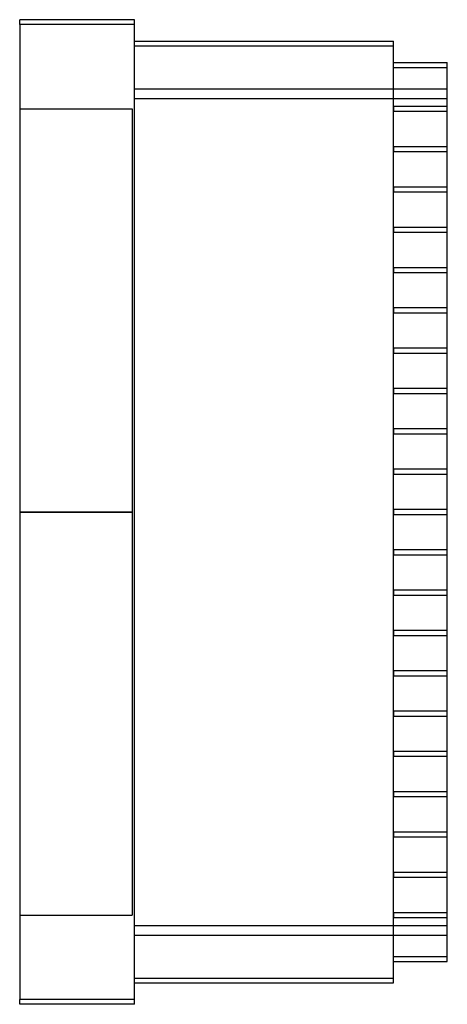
# Model space of a CAD drawing. Header units: millimetres. Extents: x -25 to 150, y -202 to 202.
import ezdxf

# ---------------------------------------------------------------- set-up
doc = ezdxf.new("R2010")
doc.units = ezdxf.units.MM
doc.layers.add('MAIN-1', color=7, linetype='Continuous')
doc.layers.add('MAIN-2', color=7, linetype='Continuous')

msp = doc.modelspace()

# ---------------------------------------------------------------- linework, layer by layer
at = {"layer": 'MAIN-1'}
for p, q in [((22, 201.5), (-25, 201.5)), ((-25, 199.5), (-25, 201.5)), ((22, 199.5), (22, 201.5)), ((22, 199.5), (-25, 199.5)), ((-25, 199.5), (-25, -199.5)), ((22, -199.5), (22, 199.5)), ((22, 192.75), (128, 192.75)), ((22, 190.75), (128, 190.75)), ((128, 190.75), (128, 192.75)), ((128, -190.75), (128, 190.75)), ((128, 184), (150, 184)), ((128, 182), (150, 182)), ((150, 182), (150, 184)), ((150, -182), (150, 182)), ((128, -182), (150, -182)), ((128, -184), (150, -184)), ((150, -184), (150, -182)), ((22, -190.75), (128, -190.75)), ((22, -192.75), (128, -192.75)), ((128, -192.75), (128, -190.75)), ((22, -199.5), (-25, -199.5)), ((-25, -201.5), (-25, -199.5)), ((22, -201.5), (-25, -201.5)), ((22, -201.5), (22, -199.5))]:
    msp.add_line(p, q, dxfattribs=at)
at = {"layer": 'MAIN-2'}
for p, q in [((-25, 201.5), (-25, 201.5)), ((22, 201.5), (22, 201.5)), ((22, 199.5), (-25, 199.5)), ((22, 192.75), (22, 192.75)), ((22, 190.75), (128, 190.75)), ((128, 192.75), (128, 192.75)), ((128, 184), (128, 184)), ((128, 182), (150, 182)), ((150, 184), (150, 184)), ((22, 173.25), (150, 173.25)), ((22, 169.25), (22, 173.25)), ((22, 173.25), (22, 173.25)), ((128, 173.25), (128, 173.25)), ((128, 173.25), (128, 173.25)), ((128, 173.25), (128, 173.25)), ((150, 173.25), (150, 173.25)), ((150, 173.25), (150, 173.25)), ((150, 173.25), (150, 173.25)), ((150, 173.25), (150, 173.25)), ((22, -169.25), (22, 169.25)), ((22, 169.25), (150, 169.25)), ((22, 169.25), (150, 169.25)), ((128, 166), (128, 166)), ((128, 166), (128, 166)), ((128, 166), (128, 166)), ((150, 166), (128, 166)), ((128, 166), (128, 166)), ((128, 166), (128, 164)), ((150, 166), (150, 166)), ((150, 166), (150, 166)), ((150, 166), (150, 166)), ((150, 166), (150, 166)), ((-25, 165), (21, 165)), ((21, 165), (21, 0)), ((128, 164), (128, 164)), ((128, 164), (128, 164)), ((128, 164), (128, 164)), ((128, 164), (150, 164)), ((128, 164), (128, 164)), ((150, 164), (150, 164)), ((150, 164), (150, 164)), ((150, 164), (150, 164)), ((150, 164), (150, 164)), ((128, 149.5), (128, 149.5)), ((128, 149.5), (128, 149.5)), ((128, 149.5), (128, 149.5)), ((150, 149.5), (128, 149.5)), ((128, 149.5), (128, 149.5)), ((128, 149.5), (128, 147.5)), ((150, 149.5), (150, 149.5)), ((150, 149.5), (150, 149.5)), ((150, 149.5), (150, 149.5)), ((150, 149.5), (150, 149.5)), ((128, 147.5), (128, 147.5)), ((128, 147.5), (128, 147.5)), ((128, 147.5), (128, 147.5)), ((128, 147.5), (150, 147.5)), ((128, 147.5), (128, 147.5)), ((150, 147.5), (150, 147.5)), ((150, 147.5), (150, 147.5)), ((150, 147.5), (150, 147.5)), ((150, 147.5), (150, 147.5)), ((128, 133), (128, 133)), ((128, 133), (128, 133)), ((128, 133), (128, 133)), ((150, 133), (128, 133)), ((128, 133), (128, 133)), ((128, 133), (128, 131)), ((150, 133), (150, 133)), ((150, 133), (150, 133)), ((150, 133), (150, 133)), ((150, 133), (150, 133)), ((128, 131), (128, 131)), ((128, 131), (128, 131)), ((128, 131), (128, 131)), ((128, 131), (150, 131)), ((128, 131), (128, 131)), ((150, 131), (150, 131)), ((150, 131), (150, 131)), ((150, 131), (150, 131)), ((150, 131), (150, 131)), ((128, 116.5), (128, 116.5)), ((128, 116.5), (128, 116.5)), ((128, 116.5), (128, 116.5)), ((150, 116.5), (128, 116.5)), ((128, 116.5), (128, 116.5)), ((128, 116.5), (128, 114.5)), ((128, 114.5), (128, 114.5)), ((128, 114.5), (128, 114.5)), ((128, 114.5), (128, 114.5)), ((128, 114.5), (150, 114.5)), ((128, 114.5), (128, 114.5)), ((150, 116.5), (150, 116.5)), ((150, 116.5), (150, 116.5)), ((150, 116.5), (150, 116.5)), ((150, 116.5), (150, 116.5)), ((150, 114.5), (150, 114.5)), ((150, 114.5), (150, 114.5)), ((150, 114.5), (150, 114.5)), ((150, 114.5), (150, 114.5)), ((128, 100), (128, 100)), ((128, 100), (128, 100)), ((128, 100), (128, 100)), ((150, 100), (128, 100)), ((128, 100), (128, 100)), ((128, 100), (128, 98)), ((128, 98), (128, 98)), ((128, 98), (128, 98)), ((128, 98), (128, 98)), ((128, 98), (150, 98)), ((128, 98), (128, 98)), ((150, 100), (150, 100)), ((150, 100), (150, 100)), ((150, 100), (150, 100)), ((150, 100), (150, 100)), ((150, 98), (150, 98)), ((150, 98), (150, 98)), ((150, 98), (150, 98)), ((150, 98), (150, 98)), ((128, 83.5), (128, 83.5)), ((128, 83.5), (128, 83.5)), ((128, 83.5), (128, 83.5)), ((150, 83.5), (128, 83.5)), ((128, 83.5), (128, 83.5)), ((128, 83.5), (128, 81.5)), ((128, 81.5), (128, 81.5)), ((128, 81.5), (128, 81.5)), ((128, 81.5), (128, 81.5)), ((128, 81.5), (150, 81.5)), ((128, 81.5), (128, 81.5)), ((150, 83.5), (150, 83.5)), ((150, 83.5), (150, 83.5)), ((150, 83.5), (150, 83.5)), ((150, 83.5), (150, 83.5)), ((150, 81.5), (150, 81.5)), ((150, 81.5), (150, 81.5)), ((150, 81.5), (150, 81.5)), ((150, 81.5), (150, 81.5)), ((128, 67), (128, 67)), ((128, 67), (128, 67)), ((128, 67), (128, 67)), ((150, 67), (128, 67)), ((128, 67), (128, 67)), ((128, 67), (128, 65)), ((128, 65), (128, 65)), ((128, 65), (128, 65)), ((128, 65), (128, 65)), ((128, 65), (150, 65)), ((128, 65), (128, 65)), ((150, 67), (150, 67)), ((150, 67), (150, 67)), ((150, 67), (150, 67)), ((150, 67), (150, 67)), ((150, 65), (150, 65)), ((150, 65), (150, 65)), ((150, 65), (150, 65)), ((150, 65), (150, 65)), ((128, 50.5), (128, 50.5)), ((128, 50.5), (128, 50.5)), ((128, 50.5), (128, 50.5)), ((150, 50.5), (128, 50.5)), ((128, 50.5), (128, 50.5)), ((128, 50.5), (128, 48.5)), ((128, 48.5), (128, 48.5)), ((128, 48.5), (128, 48.5)), ((128, 48.5), (128, 48.5)), ((128, 48.5), (150, 48.5)), ((128, 48.5), (128, 48.5)), ((150, 50.5), (150, 50.5)), ((150, 50.5), (150, 50.5)), ((150, 50.5), (150, 50.5)), ((150, 50.5), (150, 50.5)), ((150, 48.5), (150, 48.5)), ((150, 48.5), (150, 48.5)), ((150, 48.5), (150, 48.5)), ((150, 48.5), (150, 48.5)), ((128, 34), (128, 34)), ((128, 34), (128, 34)), ((128, 34), (128, 34)), ((150, 34), (128, 34)), ((128, 34), (128, 34)), ((128, 34), (128, 32)), ((150, 34), (150, 34)), ((150, 34), (150, 34)), ((150, 34), (150, 34)), ((150, 34), (150, 34)), ((128, 32), (128, 32)), ((128, 32), (128, 32)), ((128, 32), (128, 32)), ((128, 32), (150, 32)), ((128, 32), (128, 32)), ((150, 32), (150, 32)), ((150, 32), (150, 32)), ((150, 32), (150, 32)), ((150, 32), (150, 32)), ((128, 17.5), (128, 17.5)), ((128, 17.5), (128, 17.5)), ((128, 17.5), (128, 17.5)), ((150, 17.5), (128, 17.5)), ((128, 17.5), (128, 17.5)), ((128, 17.5), (128, 15.5)), ((150, 17.5), (150, 17.5)), ((150, 17.5), (150, 17.5)), ((150, 17.5), (150, 17.5)), ((150, 17.5), (150, 17.5)), ((128, 15.5), (128, 15.5)), ((128, 15.5), (128, 15.5)), ((128, 15.5), (128, 15.5)), ((128, 15.5), (150, 15.5)), ((128, 15.5), (128, 15.5)), ((150, 15.5), (150, 15.5)), ((150, 15.5), (150, 15.5)), ((150, 15.5), (150, 15.5)), ((150, 15.5), (150, 15.5)), ((-25, 0), (21, 0)), ((21, 0), (21, -165)), ((128, 1), (128, 1)), ((128, 1), (128, 1)), ((128, 1), (128, 1)), ((128, 1), (128, 1)), ((150, 1), (128, 1)), ((128, 1), (128, -1)), ((150, 1), (150, 1)), ((150, 1), (150, 1)), ((150, 1), (150, 1)), ((150, 1), (150, 1)), ((21, 0), (-25, 0)), ((128, -1), (128, -1)), ((128, -1), (128, -1)), ((128, -1), (128, -1)), ((128, -1), (128, -1)), ((128, -1), (150, -1)), ((150, -1), (150, -1)), ((150, -1), (150, -1)), ((150, -1), (150, -1)), ((150, -1), (150, -1)), ((128, -15.5), (128, -15.5)), ((128, -15.5), (128, -15.5)), ((128, -15.5), (128, -15.5)), ((128, -15.5), (128, -15.5)), ((150, -15.5), (128, -15.5)), ((128, -15.5), (128, -17.5)), ((150, -15.5), (150, -15.5)), ((150, -15.5), (150, -15.5)), ((150, -15.5), (150, -15.5)), ((150, -15.5), (150, -15.5)), ((128, -17.5), (128, -17.5)), ((128, -17.5), (128, -17.5)), ((128, -17.5), (128, -17.5)), ((128, -17.5), (128, -17.5)), ((128, -17.5), (150, -17.5)), ((150, -17.5), (150, -17.5)), ((150, -17.5), (150, -17.5)), ((150, -17.5), (150, -17.5)), ((150, -17.5), (150, -17.5)), ((128, -32), (128, -32)), ((128, -32), (128, -32)), ((128, -32), (128, -32)), ((128, -32), (128, -32)), ((150, -32), (128, -32)), ((128, -32), (128, -34)), ((150, -32), (150, -32)), ((150, -32), (150, -32)), ((150, -32), (150, -32)), ((150, -32), (150, -32)), ((128, -34), (128, -34)), ((128, -34), (128, -34)), ((128, -34), (128, -34)), ((128, -34), (128, -34)), ((128, -34), (150, -34)), ((150, -34), (150, -34)), ((150, -34), (150, -34)), ((150, -34), (150, -34)), ((150, -34), (150, -34)), ((128, -48.5), (128, -48.5)), ((128, -48.5), (128, -48.5)), ((128, -48.5), (128, -48.5)), ((128, -48.5), (128, -48.5)), ((150, -48.5), (128, -48.5)), ((128, -48.5), (128, -50.5)), ((128, -50.5), (128, -50.5)), ((128, -50.5), (128, -50.5)), ((128, -50.5), (128, -50.5)), ((128, -50.5), (128, -50.5)), ((128, -50.5), (150, -50.5)), ((150, -48.5), (150, -48.5)), ((150, -48.5), (150, -48.5)), ((150, -48.5), (150, -48.5)), ((150, -48.5), (150, -48.5)), ((150, -50.5), (150, -50.5)), ((150, -50.5), (150, -50.5)), ((150, -50.5), (150, -50.5)), ((150, -50.5), (150, -50.5)), ((128, -65), (128, -65)), ((128, -65), (128, -65)), ((128, -65), (128, -65)), ((128, -65), (128, -65)), ((150, -65), (128, -65)), ((128, -65), (128, -67)), ((128, -67), (128, -67)), ((128, -67), (128, -67)), ((128, -67), (128, -67)), ((128, -67), (128, -67)), ((128, -67), (150, -67)), ((150, -65), (150, -65)), ((150, -65), (150, -65)), ((150, -65), (150, -65)), ((150, -65), (150, -65)), ((150, -67), (150, -67)), ((150, -67), (150, -67)), ((150, -67), (150, -67)), ((150, -67), (150, -67)), ((128, -81.5), (128, -81.5)), ((128, -81.5), (128, -81.5)), ((128, -81.5), (128, -81.5)), ((128, -81.5), (128, -81.5)), ((150, -81.5), (128, -81.5)), ((128, -81.5), (128, -83.5)), ((128, -83.5), (128, -83.5)), ((128, -83.5), (128, -83.5)), ((128, -83.5), (128, -83.5)), ((128, -83.5), (128, -83.5)), ((128, -83.5), (150, -83.5)), ((150, -81.5), (150, -81.5)), ((150, -81.5), (150, -81.5)), ((150, -81.5), (150, -81.5)), ((150, -81.5), (150, -81.5)), ((150, -83.5), (150, -83.5)), ((150, -83.5), (150, -83.5)), ((150, -83.5), (150, -83.5)), ((150, -83.5), (150, -83.5)), ((128, -98), (128, -98)), ((128, -98), (128, -98)), ((128, -98), (128, -98)), ((128, -98), (128, -98)), ((150, -98), (128, -98)), ((128, -98), (128, -100)), ((128, -100), (128, -100)), ((128, -100), (128, -100)), ((128, -100), (128, -100)), ((128, -100), (128, -100)), ((128, -100), (150, -100)), ((150, -98), (150, -98)), ((150, -98), (150, -98)), ((150, -98), (150, -98)), ((150, -98), (150, -98)), ((150, -100), (150, -100)), ((150, -100), (150, -100)), ((150, -100), (150, -100)), ((150, -100), (150, -100)), ((128, -114.5), (128, -114.5)), ((128, -114.5), (128, -114.5)), ((128, -114.5), (128, -114.5)), ((128, -114.5), (128, -114.5)), ((150, -114.5), (128, -114.5)), ((128, -114.5), (128, -116.5)), ((128, -116.5), (128, -116.5)), ((128, -116.5), (128, -116.5)), ((128, -116.5), (128, -116.5)), ((128, -116.5), (128, -116.5)), ((128, -116.5), (150, -116.5)), ((150, -114.5), (150, -114.5)), ((150, -114.5), (150, -114.5)), ((150, -114.5), (150, -114.5)), ((150, -114.5), (150, -114.5)), ((150, -116.5), (150, -116.5)), ((150, -116.5), (150, -116.5)), ((150, -116.5), (150, -116.5)), ((150, -116.5), (150, -116.5)), ((128, -131), (128, -131)), ((128, -131), (128, -131)), ((128, -131), (128, -131)), ((128, -131), (128, -131)), ((150, -131), (128, -131)), ((128, -131), (128, -133)), ((150, -131), (150, -131)), ((150, -131), (150, -131)), ((150, -131), (150, -131)), ((150, -131), (150, -131)), ((128, -133), (128, -133)), ((128, -133), (128, -133)), ((128, -133), (128, -133)), ((128, -133), (128, -133)), ((128, -133), (150, -133)), ((150, -133), (150, -133)), ((150, -133), (150, -133)), ((150, -133), (150, -133)), ((150, -133), (150, -133)), ((128, -147.5), (128, -147.5)), ((128, -147.5), (128, -147.5)), ((128, -147.5), (128, -147.5)), ((128, -147.5), (128, -147.5)), ((150, -147.5), (128, -147.5)), ((128, -147.5), (128, -149.5)), ((150, -147.5), (150, -147.5)), ((150, -147.5), (150, -147.5)), ((150, -147.5), (150, -147.5)), ((150, -147.5), (150, -147.5)), ((128, -149.5), (128, -149.5)), ((128, -149.5), (128, -149.5)), ((128, -149.5), (128, -149.5)), ((128, -149.5), (128, -149.5)), ((128, -149.5), (150, -149.5)), ((150, -149.5), (150, -149.5)), ((150, -149.5), (150, -149.5)), ((150, -149.5), (150, -149.5)), ((150, -149.5), (150, -149.5)), ((-25, -165), (21, -165)), ((128, -164), (128, -164)), ((128, -164), (128, -164)), ((128, -164), (128, -164)), ((128, -164), (128, -164)), ((150, -164), (128, -164)), ((128, -164), (128, -166)), ((150, -164), (150, -164)), ((150, -164), (150, -164)), ((150, -164), (150, -164)), ((150, -164), (150, -164)), ((22, -169.25), (150, -169.25)), ((22, -169.25), (150, -169.25)), ((22, -173.25), (22, -169.25)), ((128, -166), (128, -166)), ((128, -166), (128, -166)), ((128, -166), (128, -166)), ((128, -166), (128, -166)), ((128, -166), (150, -166)), ((150, -166), (150, -166)), ((150, -166), (150, -166)), ((150, -166), (150, -166)), ((150, -166), (150, -166)), ((22, -173.25), (22, -173.25)), ((22, -173.25), (150, -173.25)), ((128, -173.25), (128, -173.25)), ((128, -173.25), (128, -173.25)), ((128, -173.25), (128, -173.25)), ((150, -173.25), (150, -173.25)), ((150, -173.25), (150, -173.25)), ((150, -173.25), (150, -173.25)), ((150, -173.25), (150, -173.25)), ((128, -182), (150, -182)), ((128, -184), (128, -184)), ((150, -184), (150, -184)), ((22, -190.75), (128, -190.75)), ((22, -192.75), (22, -192.75)), ((128, -192.75), (128, -192.75)), ((22, -199.5), (-25, -199.5)), ((-25, -201.5), (-25, -201.5)), ((22, -201.5), (22, -201.5))]:
    msp.add_line(p, q, dxfattribs=at)

doc.saveas('drawing.dxf')
